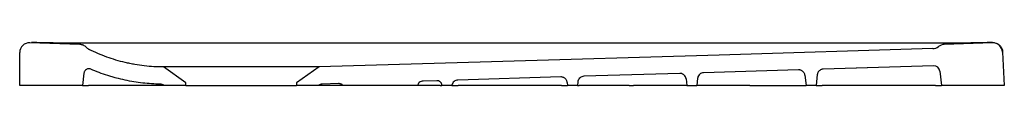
# Model space of a CAD drawing. Header units: millimetres. Extents: x 5846.07 to 5846.87, y 2327.104 to 2327.139.
import ezdxf

# ---------------------------------------------------------------- set-up
doc = ezdxf.new("R2010")
doc.units = ezdxf.units.MM
doc.layers.add('SANINDUSA', color=3, linetype='Continuous')

msp = doc.modelspace()

# ---------------------------------------------------------------- linework, layer by layer
at = {"layer": 'SANINDUSA'}
for p, q in [((5846.11917, 2327.1375), (5846.07865, 2327.13891)), ((5846.09751, 2327.13886), (5846.84323, 2327.13886)), ((5846.86068, 2327.13886), (5846.82156, 2327.1375)), ((5846.07037, 2327.1042), (5846.07037, 2327.13092)), ((5846.86895, 2327.13129), (5846.87037, 2327.1042)), ((5846.81284, 2327.12012), (5846.72327, 2327.11744)), ((5846.1226, 2327.11422), (5846.12137, 2327.1042)), ((5846.20537, 2327.10645), (5846.18716, 2327.1192)), ((5846.31358, 2327.1192), (5846.29537, 2327.10645)), ((5846.60668, 2327.11396), (5846.52872, 2327.11163)), ((5846.70324, 2327.11684), (5846.62599, 2327.11453)), ((5846.70835, 2327.11246), (5846.70937, 2327.1042)), ((5846.71845, 2327.11305), (5846.71737, 2327.1042)), ((5846.81795, 2327.11573), (5846.81937, 2327.1042)), ((5846.12137, 2327.1042), (5846.07037, 2327.1042)), ((5846.12137, 2327.1042), (5846.12633, 2327.1042)), ((5846.18316, 2327.1042), (5846.12633, 2327.1042)), ((5846.18766, 2327.1042), (5846.18316, 2327.1042)), ((5846.20537, 2327.1042), (5846.18766, 2327.1042)), ((5846.20537, 2327.1042), (5846.20537, 2327.10645)), ((5846.20537, 2327.1042), (5846.29537, 2327.1042)), ((5846.29537, 2327.10645), (5846.29537, 2327.1042)), ((5846.31308, 2327.1042), (5846.29537, 2327.1042)), ((5846.31875, 2327.1042), (5846.31308, 2327.1042)), ((5846.32939, 2327.10567), (5846.31603, 2327.10527)), ((5846.33308, 2327.1042), (5846.31875, 2327.1042)), ((5846.39353, 2327.1042), (5846.33308, 2327.1042)), ((5846.41208, 2327.1042), (5846.39371, 2327.1042)), ((5846.4094, 2327.10806), (5846.39816, 2327.10772)), ((5846.41208, 2327.1042), (5846.41349, 2327.1042)), ((5846.41349, 2327.10455), (5846.41353, 2327.1042)), ((5846.42153, 2327.1042), (5846.41353, 2327.1042)), ((5846.42153, 2327.1042), (5846.4265, 2327.1042)), ((5846.51012, 2327.11107), (5846.42634, 2327.10857)), ((5846.51057, 2327.1042), (5846.4265, 2327.1042)), ((5846.51057, 2327.1042), (5846.51553, 2327.1042)), ((5846.51523, 2327.10668), (5846.51553, 2327.1042)), ((5846.52353, 2327.1042), (5846.51553, 2327.1042)), ((5846.52391, 2327.10724), (5846.52353, 2327.1042)), ((5846.52353, 2327.1042), (5846.52499, 2327.1042)), ((5846.56565, 2327.1042), (5846.52499, 2327.1042)), ((5846.56565, 2327.1042), (5846.56916, 2327.1042)), ((5846.61245, 2327.1042), (5846.56916, 2327.1042)), ((5846.61179, 2327.10957), (5846.61245, 2327.1042)), ((5846.61245, 2327.1042), (5846.62045, 2327.1042)), ((5846.62118, 2327.11015), (5846.62045, 2327.1042)), ((5846.66374, 2327.1042), (5846.62045, 2327.1042)), ((5846.66374, 2327.1042), (5846.66725, 2327.1042)), ((5846.66725, 2327.1042), (5846.70791, 2327.1042)), ((5846.70791, 2327.1042), (5846.70937, 2327.1042)), ((5846.71737, 2327.1042), (5846.70937, 2327.1042)), ((5846.71737, 2327.1042), (5846.72233, 2327.1042)), ((5846.81441, 2327.1042), (5846.72233, 2327.1042)), ((5846.81441, 2327.1042), (5846.81937, 2327.1042)), ((5846.87037, 2327.1042), (5846.81937, 2327.1042)), ((5846.87037, 2327.1042), (5846.81937, 2327.1042))]:
    msp.add_line(p, q, dxfattribs=at)
at = {"layer": 'SANINDUSA', "flags": 128}
for points in [[(5846.81222, 2327.13411), (5846.63859, 2327.12892), (5846.45375, 2327.12339), (5846.31358, 2327.1192)], [(5846.81284, 2327.12012), (5846.76828, 2327.11879), (5846.72327, 2327.11745)]]:
    msp.add_lwpolyline(points, dxfattribs=at)
at = {"layer": 'SANINDUSA'}
for centre, radius, start, end in [((5846.07837, 2327.13092), 0.008, 88, 180), ((5846.82184, 2327.1295), 0.008, 92, 128.03684), ((5846.86096, 2327.13087), 0.008, 3, 92), ((5846.81198, 2327.1421), 0.008, 271.71224, 308.03684), ((5846.81299, 2327.11512), 0.005, 7, 91.71224)]:
    msp.add_arc(centre, radius, start, end, dxfattribs=at)
at = {"layer": 'SANINDUSA', "extrusion": (0, 0, -1)}
for centre, major_axis, start_param, end_param in [((5846.10637, 2327.63825), (-0.71255, -0.01181), 4.736439, 4.761119), ((5846.83437, 2327.63825), (-0.71255, 0.01181), 4.663659, 4.688339)]:
    msp.add_ellipse(centre, major_axis=major_axis, ratio=0.700647, start_param=start_param, end_param=end_param, dxfattribs=at)
at = {"layer": 'SANINDUSA'}
for points, knots in [([(5846.12465, 2327.13506), (5846.12429, 2327.13543), (5846.12391, 2327.13576), (5846.12306, 2327.13635), (5846.12262, 2327.1366), (5846.12192, 2327.13691), (5846.12168, 2327.137), (5846.1212, 2327.13717), (5846.12095, 2327.13724), (5846.1202, 2327.13741), (5846.11969, 2327.13748), (5846.11917, 2327.1375)], [0, 0, 0, 0, 0.25, 0.25, 0.5, 0.5, 0.625, 0.625, 0.75, 0.75, 1, 1, 1, 1]), ([(5846.86081, 2327.13902), (5846.86082, 2327.13902), (5846.86146, 2327.13904), (5846.86272, 2327.13891), (5846.8648, 2327.13819), (5846.86673, 2327.1368), (5846.86814, 2327.1348), (5846.86879, 2327.13301), (5846.8689, 2327.13191), (5846.86894, 2327.1315)], [0, 0, 0, 0, 0.001441, 0.163225, 0.317079, 0.550619, 0.739598, 0.901936, 1, 1, 1, 1]), ([(5846.18716, 2327.1192), (5846.18456, 2327.1192), (5846.18196, 2327.11928), (5846.17678, 2327.11958), (5846.17418, 2327.1198), (5846.16901, 2327.1204), (5846.16643, 2327.12078), (5846.16255, 2327.12146), (5846.16126, 2327.12171), (5846.15868, 2327.12224), (5846.1574, 2327.12252), (5846.15102, 2327.12403), (5846.14602, 2327.12553), (5846.13626, 2327.12908), (5846.13148, 2327.13113), (5846.12682, 2327.13346)], [0, 0, 0, 0, 0.125, 0.125, 0.25, 0.25, 0.375, 0.375, 0.4375, 0.4375, 0.5, 0.5, 0.75, 0.75, 1, 1, 1, 1]), ([(5846.12815, 2327.1174), (5846.12787, 2327.11753), (5846.12757, 2327.11762), (5846.12697, 2327.11772), (5846.12665, 2327.11774), (5846.12604, 2327.11771), (5846.12573, 2327.11765), (5846.12513, 2327.11748), (5846.12485, 2327.11736), (5846.12431, 2327.11705), (5846.12406, 2327.11686), (5846.12372, 2327.11655), (5846.12362, 2327.11644), (5846.12342, 2327.1162), (5846.12332, 2327.11608), (5846.12307, 2327.11569), (5846.12293, 2327.11541), (5846.12271, 2327.11483), (5846.12264, 2327.11453), (5846.1226, 2327.11422)], [0, 0, 0, 0, 0.125, 0.125, 0.25, 0.25, 0.375, 0.375, 0.5, 0.5, 0.625, 0.625, 0.6875, 0.6875, 0.75, 0.75, 0.875, 0.875, 1, 1, 1, 1]), ([(5846.1847, 2327.10522), (5846.17987, 2327.1053), (5846.17507, 2327.10562), (5846.16551, 2327.10671), (5846.16075, 2327.10749), (5846.15364, 2327.10901), (5846.15128, 2327.10957), (5846.14775, 2327.11051), (5846.14657, 2327.11084), (5846.14422, 2327.11153), (5846.14305, 2327.11189), (5846.13722, 2327.11375), (5846.13264, 2327.11546), (5846.12815, 2327.1174)], [0, 0, 0, 0, 0.25, 0.25, 0.5, 0.5, 0.625, 0.625, 0.6875, 0.6875, 0.75, 0.75, 1, 1, 1, 1]), ([(5846.31358, 2327.1192), (5846.31358, 2327.1192), (5846.31358, 2327.1192), (5846.31356, 2327.1192), (5846.31354, 2327.1192), (5846.31351, 2327.1192), (5846.31346, 2327.1192), (5846.31341, 2327.1192), (5846.31335, 2327.1192), (5846.31321, 2327.1192), (5846.31292, 2327.1192), (5846.31239, 2327.1192), (5846.31171, 2327.1192), (5846.31061, 2327.1192), (5846.30886, 2327.1192), (5846.30621, 2327.1192), (5846.30301, 2327.1192), (5846.29931, 2327.1192), (5846.29514, 2327.1192), (5846.29053, 2327.1192), (5846.28554, 2327.1192), (5846.28021, 2327.1192), (5846.2746, 2327.1192), (5846.26875, 2327.1192), (5846.26272, 2327.1192), (5846.25657, 2327.1192), (5846.25037, 2327.1192), (5846.24416, 2327.1192), (5846.23802, 2327.1192), (5846.23199, 2327.1192), (5846.22614, 2327.1192), (5846.22052, 2327.1192), (5846.21519, 2327.1192), (5846.2102, 2327.1192), (5846.2056, 2327.1192), (5846.20143, 2327.1192), (5846.19772, 2327.1192), (5846.19453, 2327.1192), (5846.19187, 2327.1192), (5846.19013, 2327.1192), (5846.18902, 2327.1192), (5846.18834, 2327.1192), (5846.18781, 2327.1192), (5846.1875, 2327.1192), (5846.18732, 2327.1192), (5846.18723, 2327.1192), (5846.18717, 2327.1192), (5846.18716, 2327.1192), (5846.18716, 2327.1192)], [0, 0, 0, 0, 0.00391, 0.007817, 0.011724, 0.01563, 0.019536, 0.023443, 0.027351, 0.03126, 0.046889, 0.062518, 0.078147, 0.093775, 0.125023, 0.156272, 0.18752, 0.218768, 0.250016, 0.281264, 0.312512, 0.34376, 0.375008, 0.406256, 0.437504, 0.468752, 0.5, 0.531248, 0.562496, 0.593744, 0.624993, 0.656241, 0.687489, 0.718737, 0.749985, 0.781233, 0.812481, 0.843729, 0.874977, 0.906225, 0.921854, 0.937483, 0.953111, 0.96874, 0.976558, 0.98437, 0.992183, 1, 1, 1, 1]), ([(5846.61179, 2327.10957), (5846.61167, 2327.11012), (5846.61142, 2327.11122), (5846.61038, 2327.1126), (5846.60899, 2327.11357), (5846.60767, 2327.11395), (5846.60689, 2327.11396), (5846.60668, 2327.11396)], [0, 0, 0, 0, 0.228101, 0.456203, 0.684306, 0.912405, 1, 1, 1, 1]), ([(5846.62599, 2327.11453), (5846.62543, 2327.11446), (5846.62431, 2327.11432), (5846.62284, 2327.11341), (5846.62175, 2327.11211), (5846.62129, 2327.11093), (5846.6212, 2327.11026), (5846.62118, 2327.11015)], [0, 0, 0, 0, 0.237741, 0.475487, 0.713226, 0.950969, 1, 1, 1, 1]), ([(5846.70835, 2327.11246), (5846.70832, 2327.11276), (5846.70825, 2327.11306), (5846.70807, 2327.11365), (5846.70795, 2327.11393), (5846.70765, 2327.11448), (5846.70748, 2327.11474), (5846.7071, 2327.11521), (5846.70688, 2327.11544), (5846.70642, 2327.11584), (5846.70617, 2327.11602), (5846.70563, 2327.11633), (5846.70535, 2327.11646), (5846.70477, 2327.11666), (5846.70447, 2327.11674), (5846.70386, 2327.11683), (5846.70355, 2327.11685), (5846.70324, 2327.11684)], [0, 0, 0, 0, 0.125, 0.125, 0.25, 0.25, 0.375, 0.375, 0.5, 0.5, 0.625, 0.625, 0.75, 0.75, 0.875, 0.875, 1, 1, 1, 1]), ([(5846.72327, 2327.11744), (5846.72297, 2327.11743), (5846.72268, 2327.1174), (5846.7221, 2327.11728), (5846.72182, 2327.11719), (5846.72127, 2327.11697), (5846.721, 2327.11683), (5846.72051, 2327.11652), (5846.72027, 2327.11634), (5846.71983, 2327.11594), (5846.71963, 2327.11572), (5846.71927, 2327.11526), (5846.71911, 2327.115), (5846.71884, 2327.11448), (5846.71873, 2327.11421), (5846.71855, 2327.11364), (5846.71849, 2327.11335), (5846.71845, 2327.11305)], [0, 0, 0, 0, 0.125, 0.125, 0.25, 0.25, 0.375, 0.375, 0.5, 0.5, 0.625, 0.625, 0.75, 0.75, 0.875, 0.875, 1, 1, 1, 1]), ([(5846.18749, 2327.10432), (5846.18708, 2327.10461), (5846.18664, 2327.10483), (5846.18569, 2327.10513), (5846.1852, 2327.10521), (5846.1847, 2327.10522)], [0, 0, 0, 0, 0.5, 0.5, 1, 1, 1, 1]), ([(5846.31603, 2327.10527), (5846.31555, 2327.10525), (5846.31507, 2327.10517), (5846.31415, 2327.10486), (5846.31371, 2327.10465), (5846.31332, 2327.10437)], [0, 0, 0, 0, 0.5, 0.5, 1, 1, 1, 1]), ([(5846.33308, 2327.1042), (5846.33284, 2327.10444), (5846.33257, 2327.10466), (5846.33201, 2327.10503), (5846.3317, 2327.10519), (5846.33107, 2327.10544), (5846.33075, 2327.10553), (5846.33008, 2327.10565), (5846.32973, 2327.10568), (5846.32939, 2327.10567)], [0, 0, 0, 0, 0.25, 0.25, 0.5, 0.5, 0.75, 0.75, 1, 1, 1, 1]), ([(5846.39816, 2327.10772), (5846.3976, 2327.10765), (5846.39648, 2327.10751), (5846.39502, 2327.1066), (5846.39401, 2327.10544), (5846.39367, 2327.10456), (5846.39353, 2327.1042)], [0, 0, 0, 0, 0.2716644, 0.5433286, 0.8149985, 1, 1, 1, 1]), ([(5846.41349, 2327.10455), (5846.41346, 2327.1048), (5846.41341, 2327.10504), (5846.41326, 2327.1055), (5846.41316, 2327.10573), (5846.41293, 2327.10617), (5846.41279, 2327.10637), (5846.41249, 2327.10676), (5846.41231, 2327.10694), (5846.41194, 2327.10726), (5846.41174, 2327.1074), (5846.41131, 2327.10765), (5846.41109, 2327.10775), (5846.41062, 2327.10791), (5846.41039, 2327.10797), (5846.4099, 2327.10805), (5846.40965, 2327.10807), (5846.4094, 2327.10806)], [0, 0, 0, 0, 0.125, 0.125, 0.25, 0.25, 0.375, 0.375, 0.5, 0.5, 0.625, 0.625, 0.75, 0.75, 0.875, 0.875, 1, 1, 1, 1]), ([(5846.42634, 2327.10857), (5846.42578, 2327.10849), (5846.42466, 2327.10835), (5846.42319, 2327.10744), (5846.4221, 2327.10614), (5846.42165, 2327.10497), (5846.42155, 2327.10431), (5846.42153, 2327.1042)], [0, 0, 0, 0, 0.238552, 0.477106, 0.715658, 0.95421, 1, 1, 1, 1]), ([(5846.51523, 2327.10668), (5846.51519, 2327.10699), (5846.51513, 2327.10729), (5846.51494, 2327.10788), (5846.51482, 2327.10816), (5846.51453, 2327.10871), (5846.51436, 2327.10896), (5846.51397, 2327.10944), (5846.51376, 2327.10967), (5846.51329, 2327.11007), (5846.51304, 2327.11024), (5846.51251, 2327.11055), (5846.51222, 2327.11068), (5846.51165, 2327.11089), (5846.51135, 2327.11096), (5846.51074, 2327.11106), (5846.51043, 2327.11108), (5846.51012, 2327.11107)], [0, 0, 0, 0, 0.125, 0.125, 0.25, 0.25, 0.375, 0.375, 0.5, 0.5, 0.625, 0.625, 0.75, 0.75, 0.875, 0.875, 1, 1, 1, 1]), ([(5846.52872, 2327.11163), (5846.52816, 2327.11155), (5846.52704, 2327.11141), (5846.52557, 2327.1105), (5846.52447, 2327.1092), (5846.52402, 2327.10802), (5846.52392, 2327.10735), (5846.52391, 2327.10724)], [0, 0, 0, 0, 0.2377451, 0.4754843, 0.7132271, 0.9509688, 1, 1, 1, 1])]:
    msp.add_open_spline(points, degree=3, knots=knots, dxfattribs=at)
msp.add_open_spline([(5846.12465, 2327.13506), (5846.12528, 2327.1344), (5846.12601, 2327.13387), (5846.12682, 2327.13346)], degree=3, dxfattribs=at)

doc.saveas('drawing.dxf')
